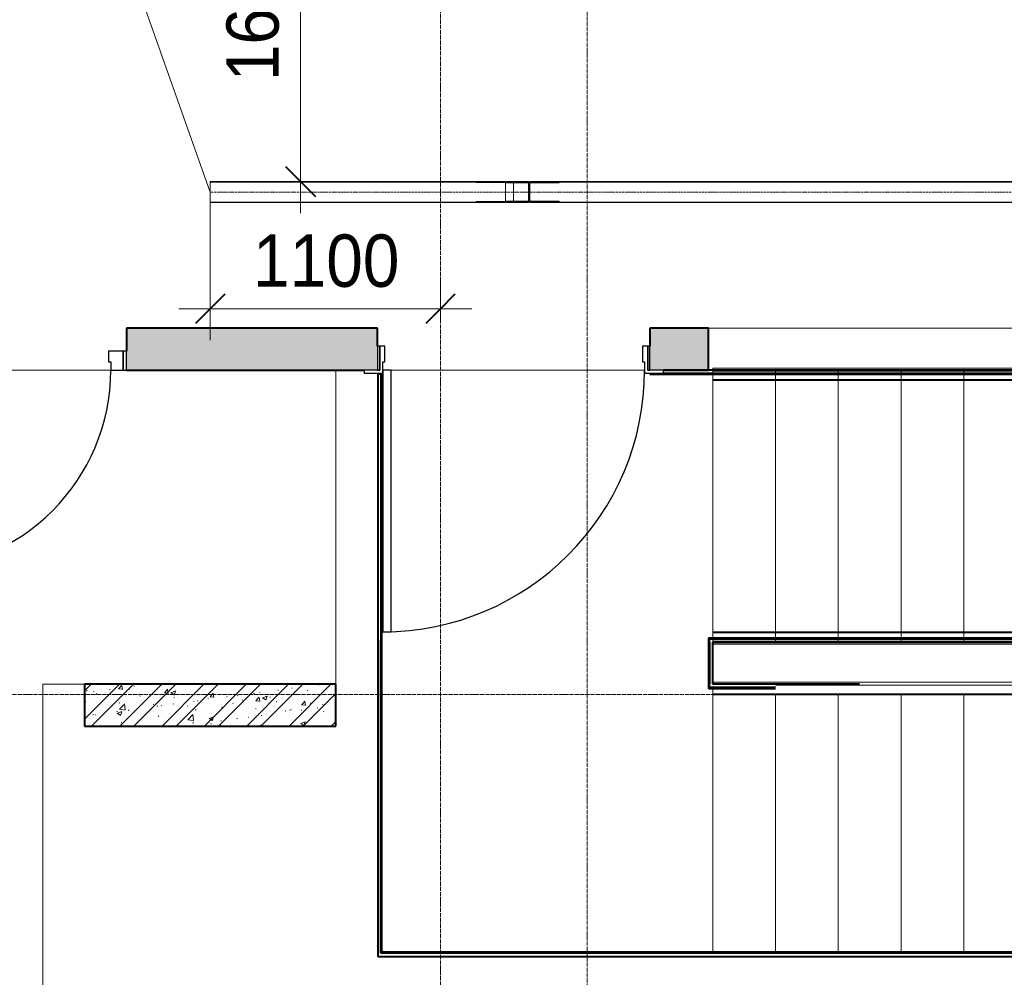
# Model space of a CAD drawing. Header units: millimetres. Extents: x 110168 to 197584, y 7718 to 235556.
# Tile 18 of 42: x 116740 to 121443, y 20850 to 25423. Entities that reach past the tile are written whole.
import ezdxf

# ---------------------------------------------------------------- set-up
doc = ezdxf.new("R2010")
doc.units = ezdxf.units.MM
for name, pattern in [('ADSK_Линия сетки', [25, 20, -2.5, 0, -2.5]), ('Линия сетки', [25, 20, -2.5, 0, -2.5]), ('Осевая', [14, 10, -2, 0, -2]), ('Сверху', [3.96875, 2.38125, -1.5875]), ('Штрих_3_1_5_', [4.5, 3, -1.5])]:
    doc.linetypes.add(name, pattern=pattern)
for name, color, linetype, lineweight in [('Двери', 7, 'Continuous', 18), ('Кабельные лотки', 7, 'Continuous', 18), ('Каркас_Импост', 7, 'Continuous', 30), ('Лестницы', 7, 'Continuous', 18), ('Марки кабельных лотков', 7, 'Continuous', 20), ('Монтажный зазор', 7, 'Continuous', 30), ('Ограждение', 7, 'Continuous', 18), ('Осевая линия', 7, 'Осевая', 18), ('Оси', 7, 'Continuous', 9), ('Панель', 7, 'Continuous', 30), ('Перекрытия', 7, 'Continuous', 18), ('Поручни', 7, 'Continuous', 18), ('Размеры', 7, 'Continuous', 9), ('Размеры-100', 7, 'Continuous', 9), ('Соединительные детали кабельных лотков', 7, 'Continuous', 18), ('Стены разрез', 7, 'Continuous', 40), ('Стены штриховка', 7, 'Continuous', 40)]:
    doc.layers.add(name, color=color, linetype=linetype, lineweight=lineweight)
doc.styles.add('Arial', font='arial.ttf', dxfattribs={"width": 0.9, "height": 250})
doc.dimstyles.new('Основной_2_5_мм', dxfattribs={"dimscale": 304.8, "dimtxt": 255.06485, "dimasz": 0.463911, "dimexe": 0.492126, "dimexo": 0.492126, "dimgap": 0.098425, "dimtad": 1, "dimdec": 0, "dimdsep": 46, "dimtxsty": 'Arial', "dimblk1": 'OBLIQUE', "dimblk2": 'OBLIQUE', "dimsah": 1, "dimcen": 0.09, "dimdle": 0.492126, "dimazin": 2, "dimtfac": 1, "dimtdec": 4, "dimtix": 1, "dimtmove": 0, "dimatfit": 3, "dimfxl": 1, "dimtvp": 1, "dimtolj": 1, "dimtzin": 0, "dimlwd": 20, "dimlwe": 20, "dimarcsym": 2})

# ---------------------------------------------------------------- blocks, each defined once
blk = doc.blocks.new('Ограждение - Ограждение-2690319-МКСС_К4_L26_87_900_')
at = {"layer": 'Поручни', "color": 253, "true_color": 0xaaaaaa}
for p, q in [((105699.6, 14447), (105699.6, 14452)), ((108699.6, 14452), (105699.6, 14452)), ((105699.6, 14421.6), (105699.6, 14447)), ((108699.6, 14447), (105699.6, 14447)), ((108999.6, 14452), (108699.6, 14452)), ((108999.6, 14447), (108699.6, 14447)), ((109699.6, 14452), (108999.6, 14452)), ((109699.6, 14447), (108999.6, 14447)), ((111179.2, 14452), (109699.6, 14452)), ((111181.5, 14447), (109699.6, 14447)), ((108699.6, 14392), (105699.6, 14392)), ((108999.6, 14392), (108699.6, 14392)), ((109699.6, 14392), (108999.6, 14392)), ((111202.7, 14392), (109699.6, 14392))]:
    blk.add_line(p, q, dxfattribs=at)
blk = doc.blocks.new('Ограждение - Ограждение-2690323-МКСС_К4_L26_87_900_')
at = {"layer": 'Поручни', "color": 253, "true_color": 0xaaaaaa}
for p, q in [((105699.6, 15701.5), (105699.6, 15711.2)), ((108699.6, 15711.2), (105699.6, 15711.2)), ((108999.6, 15711.2), (108699.6, 15711.2)), ((109699.6, 15711.2), (108999.6, 15711.2)), ((110596.5, 15711.2), (109699.6, 15711.2)), ((105699.6, 15656.2), (105699.6, 15681.5)), ((105699.6, 15651.2), (105699.6, 15656.2)), ((108699.6, 15656.2), (105699.6, 15656.2)), ((108699.6, 15651.2), (105699.6, 15651.2)), ((108999.6, 15656.2), (108699.6, 15656.2)), ((108999.6, 15651.2), (108699.6, 15651.2)), ((109699.6, 15656.2), (108999.6, 15656.2)), ((109699.6, 15651.2), (108999.6, 15651.2)), ((110617.7, 15656.2), (109699.6, 15656.2)), ((110620, 15651.2), (109699.6, 15651.2))]:
    blk.add_line(p, q, dxfattribs=at)
blk = doc.blocks.new('Ограждение - Ограждение-2690366-МКСС_К4_L26_87_900_')
at = {"layer": 'Ограждение', "color": 253, "linetype": 'Сверху', "true_color": 0xaaaaaa}
for p, q in [((107196.5, 14211.1), (108699.6, 14211.1)), ((108699.6, 14211.1), (109399.6, 14211.1)), ((109399.6, 14211.1), (109699.6, 14211.1)), ((109699.6, 14211.1), (112699.6, 14211.1)), ((112699.6, 14211.1), (112699.6, 14181.1)), ((107199, 14196.1), (108699.6, 14196.1)), ((107206, 14181.1), (108699.6, 14181.1)), ((107217.7, 14156.1), (108699.6, 14156.1)), ((107679.6, 14201.1), (108699.6, 14201.1)), ((108699.6, 14201.1), (109399.6, 14201.1)), ((108699.6, 14196.1), (109399.6, 14196.1)), ((108699.6, 14181.1), (109399.6, 14181.1)), ((108699.6, 14156.1), (109399.6, 14156.1)), ((109399.6, 14201.1), (109699.6, 14201.1)), ((109399.6, 14196.1), (109699.6, 14196.1)), ((109399.6, 14181.1), (109699.6, 14181.1)), ((109399.6, 14156.1), (109699.6, 14156.1)), ((109699.6, 14201.1), (112699.6, 14201.1)), ((109699.6, 14196.1), (112699.6, 14196.1)), ((109699.6, 14181.1), (112699.6, 14181.1)), ((109699.6, 14156.1), (112699.6, 14156.1)), ((112699.6, 14201.1), (112699.6, 14151.1)), ((112699.6, 14196.1), (112699.6, 14156.1)), ((107220, 14151.1), (108699.6, 14151.1)), ((108699.6, 14151.1), (109399.6, 14151.1)), ((109399.6, 14151.1), (109699.6, 14151.1)), ((109699.6, 14151.1), (112699.6, 14151.1))]:
    blk.add_line(p, q, dxfattribs=at)
at = {"layer": 'Поручни', "color": 253, "true_color": 0xaaaaaa}
for p, q in [((105699.6, 14211.1), (107196.5, 14211.1)), ((107196.5, 14201.5), (107196.5, 14211.1)), ((107196.5, 14201.5), (107196.5, 14211.1)), ((105699.6, 14156.1), (105699.6, 14181.5)), ((105699.6, 14151.1), (105699.6, 14156.1)), ((105699.6, 14156.1), (107217.7, 14156.1)), ((105999.6, 14196.1), (107199, 14196.1)), ((107199, 14196.1), (107196.5, 14201.5)), ((107199, 14196.1), (107196.5, 14201.5)), ((107217.7, 14156.1), (107199, 14196.1)), ((107217.7, 14156.1), (107199, 14196.1)), ((107217.7, 14156.1), (107199, 14196.1)), ((107220, 14151.1), (107217.7, 14156.1)), ((105699.6, 14151.1), (107220, 14151.1))]:
    blk.add_line(p, q, dxfattribs=at)
blk = doc.blocks.new('Ограждение - Ограждение-2690381-МКСС_К4_L26_87_900_')
at = {"layer": 'Ограждение', "color": 253, "linetype": 'Сверху', "true_color": 0xaaaaaa}
for p, q in [((105699.6, 14402), (105699.6, 14452)), ((108699.6, 14452), (105699.6, 14452)), ((105699.6, 14407), (105699.6, 14447)), ((108699.6, 14447), (105699.6, 14447)), ((108999.6, 14452), (108699.6, 14452)), ((108999.6, 14447), (108699.6, 14447)), ((109699.6, 14452), (108999.6, 14452)), ((109699.6, 14447), (108999.6, 14447)), ((111179.2, 14452), (109699.6, 14452)), ((111181.5, 14447), (109699.6, 14447)), ((105699.6, 14392), (105699.6, 14422)), ((108699.6, 14422), (105699.6, 14422)), ((108699.6, 14407), (105699.6, 14407)), ((108699.6, 14402), (105699.6, 14402)), ((108699.6, 14392), (105699.6, 14392)), ((108999.6, 14422), (108699.6, 14422)), ((108999.6, 14407), (108699.6, 14407)), ((108999.6, 14402), (108699.6, 14402)), ((108999.6, 14392), (108699.6, 14392)), ((109699.6, 14422), (108999.6, 14422)), ((109699.6, 14407), (108999.6, 14407)), ((109699.6, 14402), (108999.6, 14402)), ((109699.6, 14392), (108999.6, 14392)), ((111193.2, 14422), (109699.6, 14422)), ((111200.2, 14407), (109699.6, 14407)), ((110719.6, 14402), (109699.6, 14402)), ((111202.7, 14392), (109699.6, 14392))]:
    blk.add_line(p, q, dxfattribs=at)
at = {"layer": 'Поручни', "color": 253, "true_color": 0xaaaaaa}
for p, q in [((111179.2, 14452), (111181.5, 14447)), ((112699.6, 14452), (111179.2, 14452)), ((111181.5, 14447), (111200.2, 14407)), ((111181.5, 14447), (111200.2, 14407)), ((111181.5, 14447), (111200.2, 14407)), ((112699.6, 14447), (111181.5, 14447)), ((112699.6, 14452), (112699.6, 14447)), ((112699.6, 14447), (112699.6, 14421.6)), ((111200.2, 14407), (111202.7, 14401.6)), ((111200.2, 14407), (111202.7, 14401.6)), ((112399.6, 14407), (111200.2, 14407)), ((111202.7, 14401.6), (111202.7, 14392)), ((111202.7, 14401.6), (111202.7, 14392)), ((112699.6, 14392), (111202.7, 14392))]:
    blk.add_line(p, q, dxfattribs=at)
blk = doc.blocks.new('Ограждение - Ограждение-2690385-МКСС_К4_L26_87_900_')
at = {"layer": 'Ограждение', "color": 253, "linetype": 'Сверху', "true_color": 0xaaaaaa}
for p, q in [((105699.6, 15681.2), (105699.6, 15711.2)), ((108699.6, 15711.2), (105699.6, 15711.2)), ((108999.6, 15711.2), (108699.6, 15711.2)), ((109699.6, 15711.2), (108999.6, 15711.2)), ((110596.5, 15711.2), (109699.6, 15711.2)), ((105699.6, 15651.2), (105699.6, 15701.2)), ((108699.6, 15701.2), (105699.6, 15701.2)), ((105699.6, 15656.2), (105699.6, 15696.2)), ((108699.6, 15696.2), (105699.6, 15696.2)), ((108699.6, 15681.2), (105699.6, 15681.2)), ((108999.6, 15701.2), (108699.6, 15701.2)), ((108999.6, 15696.2), (108699.6, 15696.2)), ((108999.6, 15681.2), (108699.6, 15681.2)), ((109699.6, 15701.2), (108999.6, 15701.2)), ((109699.6, 15696.2), (108999.6, 15696.2)), ((109699.6, 15681.2), (108999.6, 15681.2)), ((110596.7, 15701.2), (109699.6, 15701.2)), ((110599, 15696.2), (109699.6, 15696.2)), ((110606, 15681.2), (109699.6, 15681.2)), ((108699.6, 15656.2), (105699.6, 15656.2)), ((108699.6, 15651.2), (105699.6, 15651.2)), ((108999.6, 15656.2), (108699.6, 15656.2)), ((108999.6, 15651.2), (108699.6, 15651.2)), ((109699.6, 15656.2), (108999.6, 15656.2)), ((109699.6, 15651.2), (108999.6, 15651.2)), ((110617.7, 15656.2), (109699.6, 15656.2)), ((110620, 15651.2), (109699.6, 15651.2))]:
    blk.add_line(p, q, dxfattribs=at)
at = {"layer": 'Поручни', "color": 253, "true_color": 0xaaaaaa}
for p, q in [((110596.5, 15711.2), (110596.5, 15701.6)), ((110596.5, 15711.2), (110596.5, 15701.6)), ((112699.6, 15711.2), (110596.5, 15711.2)), ((112699.6, 15711.2), (112699.6, 15701.5)), ((110596.5, 15701.6), (110599, 15696.2)), ((110596.5, 15701.6), (110599, 15696.2)), ((110596.7, 15701.2), (110599, 15696.2)), ((110599.7, 15701.2), (110596.7, 15701.2)), ((110599, 15696.2), (110617.7, 15656.2)), ((110599, 15696.2), (110617.7, 15656.2)), ((110599, 15696.2), (110617.7, 15656.2)), ((112399.6, 15696.2), (110599, 15696.2)), ((112699.6, 15681.5), (112699.6, 15656.2)), ((110617.7, 15656.2), (110620, 15651.2)), ((112699.6, 15656.2), (110617.7, 15656.2)), ((112699.6, 15651.2), (110620, 15651.2)), ((112699.6, 15656.2), (112699.6, 15651.2))]:
    blk.add_line(p, q, dxfattribs=at)
blk = doc.blocks.new('101_Дверь_Однопольная - _НЧ_Мет_900х2100_Квартира_Л-3834804-МКСС_К4_L26_87_900_')
at = {"layer": 'Каркас_Импост', "color": 253, "true_color": 0xaaaaaa}
for p, q in [((-475, 100), (-535, 100)), ((-535, 100), (-535, 10)), ((-475, 60), (-475, 100)), ((535, 100), (475, 100)), ((475, 100), (475, 60)), ((535, 10), (535, 100)), ((-465, 60), (-475, 60)), ((-465, 10), (-465, 60)), ((475, 60), (465, 60)), ((465, 60), (465, 10)), ((-535, 10), (-465, 10)), ((465, 10), (535, 10))]:
    blk.add_line(p, q, dxfattribs=at)
at = {"layer": 'Монтажный зазор', "color": 253, "true_color": 0xaaaaaa}
for p, q in [((-535, 100), (-550, 100)), ((-550, 100), (-550, 10)), ((-535, 10), (-535, 100)), ((550, 100), (535, 100)), ((535, 100), (535, 10)), ((550, 10), (550, 100)), ((-550, 10), (-535, 10)), ((535, 10), (550, 10))]:
    blk.add_line(p, q, dxfattribs=at)
at = {"layer": 'Панель', "color": 253, "true_color": 0xaaaaaa}
for p, q in [((475, 1050), (435, 1050)), ((435, 1050), (435, 100)), ((475, 100), (475, 1050)), ((435, 100), (475, 100))]:
    blk.add_line(p, q, dxfattribs=at)
blk.add_arc((475, 100), 950, 90, 180, dxfattribs=at)
blk = doc.blocks.new('101_Дверь_Однопольная - _НЧ_Мет_1200х2100_ЛК_По дизайн-проекту_угловая коробка_EI60_Л-3834798-МКСС_К4_L26_87_900_')
at = {"layer": 'Каркас_Импост', "color": 253, "true_color": 0xaaaaaa}
for p, q in [((-625, 115), (-715, 115)), ((-715, 115), (-715, 100)), ((-715, 100), (-640, 100)), ((-640, 100), (-640, -15)), ((-625, 60), (-625, 115)), ((715, 115), (625, 115)), ((625, 115), (625, 60)), ((640, -15), (640, 100)), ((640, 100), (715, 100)), ((715, 100), (715, 115)), ((-615, 60), (-625, 60)), ((-615, -15), (-615, 60)), ((625, 60), (615, 60)), ((615, 60), (615, -15)), ((-640, -15), (-615, -15)), ((615, -15), (640, -15))]:
    blk.add_line(p, q, dxfattribs=at)
at = {"layer": 'Монтажный зазор', "color": 253, "true_color": 0xaaaaaa}
for p, q in [((-640, 100), (-650, 100)), ((-650, 100), (-650, -15)), ((-640, -15), (-640, 100)), ((650, 100), (640, 100)), ((640, 100), (640, -15)), ((650, -15), (650, 100)), ((-650, -15), (-640, -15)), ((640, -15), (650, -15))]:
    blk.add_line(p, q, dxfattribs=at)
at = {"layer": 'Панель', "color": 253, "true_color": 0xaaaaaa}
for p, q in [((625, 1350), (585, 1350)), ((585, 1350), (585, 100)), ((625, 100), (625, 1350)), ((585, 100), (625, 100))]:
    blk.add_line(p, q, dxfattribs=at)
blk.add_arc((625, 100), 1250, 90, 180, dxfattribs=at)
blk = doc.blocks.new('135_SLK_K4_AR_rvt-1-МКСС_К4_L26_87_900_')
at = {"layer": 'Стены разрез', "lineweight": 18, "true_color": 0xcbcbcb}
h = blk.add_hatch(color=9, dxfattribs=at)
h.paths.add_polyline_path([(115762.3, 23750), (116149.8, 23750), (116149.8, 23950), (115549.8, 23950), (115549.8, 23750)])
h.paths.add_polyline_path([(117249.8, 23750), (118449.8, 23750), (118449.8, 23950), (117249.8, 23950), (117249.8, 23840)])
h.paths.add_polyline_path([(119814.8, 23750), (120030, 23750), (120030, 23950), (119749.8, 23950), (119749.8, 23750)])
at = {"layer": 'Стены разрез', "lineweight": 9, "true_color": 0xaaaaaa}
h = blk.add_hatch(dxfattribs=at)
h.set_pattern_fill('FP_2', color=253, style=0, pattern_type=2)
h.set_pattern_definition([(50, (0, 0), (218.62117, -19.1268), [22.86, -251.46]), (355, (0, 0), (-42.29187, 229.2684), [18.288, -201.168]), (100.451, (18.22, -1.6), (176.33107, 210.13963), [19.428, -213.708]), (46.184, (0, 60.96), (325.29495, -50.45164), [34.29, -377.19]), (96.636, (27.1, 56.76), (284.883, 296.91266), [29.142, -320.562]), (351.184, (0, 60.96), (284.8858, 296.9107), [27.432, -301.752]), (21, (30.48, 45.72), (181.93753, -122.71832), [22.86, -251.46]), (326, (30.48, 45.72), (74.16223, 221.0262), [18.288, -201.168]), (71.451, (45.64, 35.5), (256.10035, 98.30526), [19.428, -213.708]), (37.5, (0, 0), (3.70639, 101.465895), [3.353, -195.377, 3.353, -200.863, -201.93]), (37.5, (0, 0), (3.70639, 101.465895), [-402.946, 3.353, -198.577]), (7.5, (0, 0), (80.18358, 120.21653), [3.353, -113.081, 3.353, -190.805, -76.962]), (7.5, (0, 0), (80.18358, 120.21653), [-310.591, 3.353, -73.609]), (327.5, (-67.97, 0), (162.708646, -6.87497), [3.353, -72.847, 3.353, -234.391, -315.468]), (327.5, (-67.97, 0), (162.708646, -6.87497), [-313.944, 3.353, -312.115]), (317.5, (-98.45, 0), (177.75468, 30.51183), [3.353, -95.707, 3.353, -154.534, -224.028]), (317.5, (-98.45, 0), (177.75468, 30.51183), [-256.946, 3.353, -220.675])])
h.paths.add_polyline_path([(118250, 22050), (118250, 22250), (117049.8, 22250), (117049.8, 22050)])
h = blk.add_hatch(dxfattribs=at)
h.set_pattern_fill('FP_3', color=253, style=0, pattern_type=2)
h.set_pattern_definition([(45, (0, 0), (-101.02788, 101.02788), []), (45, (67.35, 0), (-101.02788, 101.02788), [])])
h.paths.add_polyline_path([(118250, 22050), (118250, 22250), (117049.8, 22250), (117049.8, 22050)])
at = {"layer": 'Лестницы', "color": 253, "linetype": 'Сверху', "true_color": 0xaaaaaa}
for p, q in [((120050, 22450), (120050, 23750)), ((123050, 23750), (120050, 23750)), ((120350, 22450), (120350, 23750)), ((120350, 22450), (120350, 23750)), ((120650, 22450), (120650, 23750)), ((120650, 22450), (120650, 23750)), ((120950, 22450), (120950, 23750)), ((120950, 22450), (120950, 23750)), ((121250, 22450), (121250, 23750)), ((121250, 22450), (121250, 23750)), ((123050, 22450), (120050, 22450))]:
    blk.add_line(p, q, dxfattribs=at)
at = {"layer": 'Лестницы', "color": 253, "true_color": 0xaaaaaa}
for p, q in [((120050, 22500.4), (120050, 23699.6)), ((120350, 22500.4), (120350, 23699.6)), ((120650, 22500.4), (120650, 23699.6)), ((120950, 22500.4), (120950, 23699.6)), ((121250, 22500.4), (121250, 23699.6)), ((120050, 22199.6), (120050, 20970)), ((120350, 22199.6), (120350, 20970)), ((120650, 22199.6), (120650, 20970)), ((120950, 22199.6), (120950, 20970)), ((121250, 22199.6), (121250, 20970))]:
    blk.add_line(p, q, dxfattribs=at)
at = {"layer": 'Лестницы', "color": 253, "linetype": 'Штрих_3_1_5_', "true_color": 0xaaaaaa}
for p, q in [((120350, 22500.4), (120350, 23699.6)), ((120650, 22500.4), (120650, 23699.6)), ((120950, 22500.4), (120950, 23699.6)), ((121250, 22500.4), (121250, 23699.6)), ((120050, 22199.6), (120050, 20970)), ((120350, 22199.6), (120350, 20970)), ((120650, 22199.6), (120650, 20970)), ((120950, 22199.6), (120950, 20970)), ((121250, 22199.6), (121250, 20970))]:
    blk.add_line(p, q, dxfattribs=at)
at = {"layer": 'Перекрытия', "color": 253, "true_color": 0xaaaaaa}
for p, q in [((120030, 23950), (128650, 23950)), ((117174.8, 23750), (116264.8, 23750)), ((116264.8, 23750), (117174.8, 23750)), ((118249.8, 22250), (118249.8, 23750)), ((118450, 23735), (118450, 23730)), ((119724.8, 23750), (118514.8, 23750)), ((118514.8, 23750), (119724.8, 23750)), ((120050, 22500.4), (120050, 23699.6)), ((116849.8, 20750), (116849.8, 22250)), ((116849.8, 22250), (117049.8, 22250))]:
    blk.add_line(p, q, dxfattribs=at)
at = {"layer": 'Стены разрез', "color": 253, "true_color": 0xaaaaaa}
for p, q in [((118449.8, 23950), (117249.8, 23950)), ((117249.8, 23950), (117249.8, 23840)), ((118449.8, 23865), (118449.8, 23950)), ((120030, 23950), (119749.8, 23950)), ((119749.8, 23950), (119749.8, 23865)), ((120030, 23750), (120030, 23950)), ((117249.8, 23750), (118384.8, 23750)), ((118470, 23730), (118450, 23730)), ((118450, 23730), (118450, 22460)), ((118470, 22460), (118470, 23730)), ((119749.8, 23735), (119749.8, 23730)), ((119749.8, 23730), (124187.5, 23730)), ((119814.8, 23750), (120030, 23750)), ((124187.5, 23750), (119814.8, 23750)), ((118450, 22460), (118450, 20950)), ((118470, 20970), (118470, 22460)), ((124187.5, 22470), (120030, 22470)), ((120030, 22470), (120030, 22465)), ((120030, 22465), (120030, 22450)), ((120030, 22450), (120030, 22250)), ((120050, 22450), (124187.5, 22450)), ((120050, 22250), (120050, 22450)), ((118250, 22250), (117049.8, 22250)), ((117049.8, 22250), (117049.8, 22050)), ((118250, 22050), (118250, 22250)), ((120030, 22250), (120030, 22235)), ((120750.6, 22250), (120050, 22250)), ((120030, 22235), (120030, 22230)), ((120030, 22230), (120350.6, 22230)), ((117049.8, 22050), (118250, 22050)), ((118450, 20950), (118465, 20950)), ((118465, 20950), (118470, 20950)), ((122450, 20970), (118470, 20970)), ((118470, 20950), (122450, 20950))]:
    blk.add_line(p, q, dxfattribs=at)
at = {"layer": 'Стены штриховка', "color": 253, "true_color": 0xaaaaaa}
for p, q in [((118465, 23730), (118465, 22460)), ((119814.8, 23735), (124187.5, 23735)), ((118465, 20965), (118465, 22460)), ((124187.5, 22465), (120035, 22465)), ((120035, 22450), (120035, 22465)), ((120035, 22450), (120035, 22250)), ((120035, 22235), (120035, 22250)), ((120035, 22235), (120350.6, 22235)), ((118470, 20965), (118465, 20965)), ((122450, 20965), (118470, 20965))]:
    blk.add_line(p, q, dxfattribs=at)
at = {"layer": 'Двери', "color": 253, "lineweight": 18, "true_color": 0xaaaaaa, "rotation": 180}
for name, p in [('101_Дверь_Однопольная - _НЧ_Мет_1200х2100_ЛК_По дизайн-проекту_угловая коробка_EI60_Л-3834798-МКСС_К4_L26_87_900_', (119099.8, 23850)), ('101_Дверь_Однопольная - _НЧ_Мет_900х2100_Квартира_Л-3834804-МКСС_К4_L26_87_900_', (116699.8, 23850))]:
    blk.add_blockref(name, p, dxfattribs=at)
at = {"layer": 'Ограждение', "color": 253, "lineweight": 18, "true_color": 0xaaaaaa}
for name in ['Ограждение - Ограждение-2690323-МКСС_К4_L26_87_900_', 'Ограждение - Ограждение-2690385-МКСС_К4_L26_87_900_', 'Ограждение - Ограждение-2690319-МКСС_К4_L26_87_900_', 'Ограждение - Ограждение-2690381-МКСС_К4_L26_87_900_', 'Ограждение - Ограждение-2690366-МКСС_К4_L26_87_900_']:
    blk.add_blockref(name, (14350.4, 8048.5), dxfattribs=at)
blk = doc.blocks.new('OSTEC_CLV - ЛН_ ЛП - ПШСМ - Угол вертикальный - ZS - Цинкование по методу Сендзимира-1551044-МКСС_К4_L26_87_900_')
at = {"layer": 'Осевая линия'}
for q in [(128909.6, 25205), (128931.1, 25205)]:
    blk.add_line((128930.1, 25205), q, dxfattribs=at)
blk = doc.blocks.new('OSTEC_U - ЛН_ ЛП - ПШСМ - OSTEC_U - ЛН_ ЛП - ПШСМ-V55-МКСС_К4_L26_87_900_')
at = {"layer": 'Соединительные детали кабельных лотков', "color": 96, "true_color": 0x008000}
for p, q in [((119058.6, 24554.5), (119043, 24554.5)), ((119043, 24554.5), (119142.1, 24554.5)), ((119043, 24554.5), (119043, 24552.5)), ((119064.3, 24554.5), (119060.2, 24554.5)), ((119064.7, 24552.5), (119060.2, 24552.5)), ((119060.2, 24552.5), (119064.7, 24552.5)), ((119066.3, 24554.5), (119066.3, 24552.5)), ((119142.1, 24554.5), (119142.1, 24552.5)), ((119146.2, 24552.5), (119142.1, 24552.5)), ((119146.2, 24554.5), (119146.2, 24552.5)), ((119154.3, 24552.5), (119146.2, 24552.5)), ((119154.3, 24552.5), (119175.7, 24552.5)), ((119163.9, 24554.5), (119163.9, 24552.5)), ((119165.4, 24552.5), (119163.9, 24552.5)), ((119163.9, 24552.5), (119172, 24552.5)), ((119165.4, 24554.5), (119165.4, 24552.5)), ((119175.7, 24552.5), (119175.7, 24554.5))]:
    blk.add_line(p, q, dxfattribs=at)
blk = doc.blocks.new('OSTEC_U - ЛН_ ЛП - ПШСМ - OSTEC_U - ЛН_ ЛП - ПШСМ-V56-МКСС_К4_L26_87_900_')
at = {"layer": 'Соединительные детали кабельных лотков', "color": 96, "true_color": 0x008000}
for p, q in [((119043, 24647.5), (119043, 24645.5)), ((119142.1, 24645.5), (119043, 24645.5)), ((119043, 24645.5), (119058.6, 24645.5)), ((119064.7, 24647.5), (119060.2, 24647.5)), ((119060.2, 24647.5), (119064.7, 24647.5)), ((119060.2, 24645.5), (119064.3, 24645.5)), ((119066.3, 24647.5), (119066.3, 24645.5)), ((119142.1, 24647.5), (119146.2, 24647.5)), ((119142.1, 24647.5), (119142.1, 24645.5)), ((119146.2, 24647.5), (119154.3, 24647.5)), ((119146.2, 24647.5), (119146.2, 24645.5)), ((119175.7, 24647.5), (119154.3, 24647.5)), ((119172, 24647.5), (119163.9, 24647.5)), ((119163.9, 24647.5), (119165.4, 24647.5)), ((119163.9, 24647.5), (119163.9, 24645.5)), ((119165.4, 24647.5), (119165.4, 24645.5)), ((119175.7, 24645.5), (119175.7, 24647.5))]:
    blk.add_line(p, q, dxfattribs=at)
blk = doc.blocks.new('OSTEC_U - ЛН_ ЛП - ПШСМ - OSTEC_U - ЛН_ ЛП - ПШСМ-V57-МКСС_К4_L26_87_900_')
at = {"layer": 'Соединительные детали кабельных лотков', "color": 96, "true_color": 0x008000}
for p, q in [((119150.7, 24645.5), (119150.7, 24643.5)), ((119183.8, 24645.5), (119316.7, 24645.5)), ((119316.7, 24643.5), (119316.7, 24645.5)), ((119316.7, 24643.5), (119183.8, 24643.5))]:
    blk.add_line(p, q, dxfattribs=at)
blk = doc.blocks.new('OSTEC_U - ЛН_ ЛП - ПШСМ - OSTEC_U - ЛН_ ЛП - ПШСМ-V58-МКСС_К4_L26_87_900_')
at = {"layer": 'Соединительные детали кабельных лотков', "color": 96, "true_color": 0x008000}
for p, q in [((119150.7, 24556.5), (119150.7, 24554.5)), ((119183.8, 24556.5), (119316.7, 24556.5)), ((119316.7, 24554.5), (119183.8, 24554.5)), ((119316.7, 24554.5), (119316.7, 24556.5))]:
    blk.add_line(p, q, dxfattribs=at)
blk = doc.blocks.new('OSTEC_CLV - ЛН_ ЛП - ПШСМ - Угол вертикальный - ZS - Цинкование по методу Сендзимира-V48-МКСС_К4_L26_87_900_')
at = {"layer": 'Осевая линия'}
for p, q in [((128796.1, 25205), (128795.8, 25205)), ((128796.1, 25205), (128816.6, 25205)), ((128816.6, 25205), (128817.3, 25205))]:
    blk.add_line(p, q, dxfattribs=at)
blk = doc.blocks.new('OSTEC_U - ЛН_ ЛП - ПШСМ - OSTEC_U - ЛН_ ЛП - ПШСМ-V59-МКСС_К4_L26_87_900_')
at = {"layer": 'Соединительные детали кабельных лотков', "color": 96, "true_color": 0x008000}
for p, q in [((118919.7, 24645.5), (118919.7, 24647.5)), ((118919.7, 24645.5), (118919.7, 24647.5)), ((119059.8, 24645.5), (118919.7, 24645.5)), ((118919.7, 24645.5), (119059.8, 24645.5)), ((119059.8, 24645.5), (119059.8, 24647.5)), ((119059.8, 24645.5), (119059.8, 24647.5)), ((119061.7, 24645.5), (119059.8, 24645.5)), ((119059.8, 24645.5), (119061.7, 24645.5)), ((119061.7, 24647.5), (119060.2, 24647.5)), ((119060.2, 24647.5), (119061.7, 24647.5)), ((119064.7, 24647.5), (119061.7, 24647.5)), ((119061.7, 24647.5), (119064.7, 24647.5)), ((119061.7, 24645.5), (119061.7, 24647.5)), ((119061.7, 24645.5), (119061.7, 24647.5)), ((119068, 24645.5), (119061.7, 24645.5)), ((119061.7, 24645.5), (119064.3, 24645.5)), ((119085.7, 24645.5), (119085.7, 24647.5))]:
    blk.add_line(p, q, dxfattribs=at)
blk = doc.blocks.new('OSTEC_U - ЛН_ ЛП - ПШСМ - OSTEC_U - ЛН_ ЛП - ПШСМ-V60-МКСС_К4_L26_87_900_')
at = {"layer": 'Соединительные детали кабельных лотков', "color": 96, "true_color": 0x008000}
for p, q in [((119059.8, 24554.5), (118919.7, 24554.5)), ((118919.7, 24554.5), (119059.8, 24554.5)), ((118919.7, 24552.5), (118919.7, 24554.5)), ((118919.7, 24552.5), (118919.7, 24554.5)), ((119061.7, 24554.5), (119059.8, 24554.5)), ((119059.8, 24554.5), (119061.7, 24554.5)), ((119059.8, 24552.5), (119059.8, 24554.5)), ((119059.8, 24552.5), (119059.8, 24554.5)), ((119061.7, 24552.5), (119060.2, 24552.5)), ((119060.2, 24552.5), (119061.7, 24552.5)), ((119064.3, 24554.5), (119061.7, 24554.5)), ((119061.7, 24554.5), (119068, 24554.5)), ((119061.7, 24552.5), (119061.7, 24554.5)), ((119061.7, 24552.5), (119061.7, 24554.5)), ((119064.7, 24552.5), (119061.7, 24552.5)), ((119061.7, 24552.5), (119064.7, 24552.5)), ((119085.7, 24552.5), (119085.7, 24554.5))]:
    blk.add_line(p, q, dxfattribs=at)
blk = doc.blocks.new('OSTEC_U - ЛН_ ЛП - ПШСМ - OSTEC_U - ЛН_ ЛП - ПШСМ-V61-МКСС_К4_L26_87_900_')
at = {"layer": 'Соединительные детали кабельных лотков', "color": 96, "true_color": 0x008000}
for p, q in [((119060.7, 24556.5), (119060.7, 24554.5)), ((119064.3, 24556.5), (119060.7, 24556.5)), ((119060.7, 24554.5), (119064.3, 24554.5)), ((119064.3, 24556.5), (119071, 24556.5)), ((119071, 24554.5), (119064.3, 24554.5)), ((119071, 24556.5), (119170.1, 24556.5)), ((119071, 24556.5), (119071, 24554.5)), ((119170.1, 24554.5), (119071, 24554.5)), ((119170.1, 24556.5), (119183.8, 24556.5)), ((119170.1, 24556.5), (119170.1, 24554.5)), ((119183.8, 24554.5), (119170.1, 24554.5))]:
    blk.add_line(p, q, dxfattribs=at)
blk = doc.blocks.new('OSTEC_U - ЛН_ ЛП - ПШСМ - OSTEC_U - ЛН_ ЛП - ПШСМ-V62-МКСС_К4_L26_87_900_')
at = {"layer": 'Соединительные детали кабельных лотков', "color": 96, "true_color": 0x008000}
for p, q in [((119060.7, 24645.5), (119060.7, 24643.5)), ((119064.3, 24645.5), (119060.7, 24645.5)), ((119064.3, 24645.5), (119071, 24645.5)), ((119071, 24645.5), (119170.1, 24645.5)), ((119071, 24645.5), (119071, 24643.5)), ((119170.1, 24645.5), (119183.8, 24645.5)), ((119170.1, 24645.5), (119170.1, 24643.5)), ((119060.7, 24643.5), (119064.3, 24643.5)), ((119071, 24643.5), (119064.3, 24643.5)), ((119170.1, 24643.5), (119071, 24643.5)), ((119183.8, 24643.5), (119170.1, 24643.5))]:
    blk.add_line(p, q, dxfattribs=at)
blk = doc.blocks.new('DIMBLOCK18-МКСС_К4_L26_87_900_')
at = {"layer": 'Размеры-100', "lineweight": 20, "transparency": 16777216}
for p, q in [((118081.8, 24500), (118081.8, 26450)), ((118081.8, 26300), (117931.8, 26300)), ((118081.8, 26300), (118131.8, 26300)), ((118081.8, 24650), (117931.8, 24650)), ((118081.8, 24650), (118131.8, 24650))]:
    blk.add_line(p, q, dxfattribs=at)
at = {"layer": 'Размеры-100', "lineweight": 40, "transparency": 16777216}
for p, q in [((118081.8, 26300), (118011.1, 26370.7)), ((118081.8, 26300), (118152.5, 26229.3)), ((118081.8, 24650), (118011.1, 24720.7)), ((118081.8, 24650), (118152.5, 24579.3))]:
    blk.add_line(p, q, dxfattribs=at)
at = {"layer": 'Размеры-100', "color": 0, "lineweight": 20, "transparency": 16777216, "insert": (117727.2, 25129.7), "char_height": 250, "width": 828.765, "attachment_point": 1, "rotation": 90, "line_spacing_factor": 0.941778, "style": 'Arial'}
blk.add_mtext('1650', dxfattribs=at)
blk = doc.blocks.new('_Oblique')
at = {"color": 0, "linetype": 'ByBlock', "lineweight": -2}
blk.add_line((-0.5, -0.5), (0.5, 0.5), dxfattribs=at)
blk = doc.blocks.new('DIMBLOCK22-МКСС_К4_L26_87_900_')
at = {"layer": 'Размеры-100', "lineweight": 20, "transparency": 16777216}
for p, q in [((117650, 24043.1), (117650, 24564.7)), ((118750, 24043.1), (118750, 24193.1)), ((117500, 24043.1), (118900, 24043.1)), ((117650, 24043.1), (117650, 23893.1)), ((118750, 24043.1), (118750, 23993))]:
    blk.add_line(p, q, dxfattribs=at)
at = {"layer": 'Размеры-100', "lineweight": 40, "transparency": 16777216}
for p, q in [((117650, 24043.1), (117720.7, 24113.8)), ((118750, 24043.1), (118820.7, 24113.8)), ((117650, 24043.1), (117579.3, 23972.4)), ((118750, 24043.1), (118679.3, 23972.4))]:
    blk.add_line(p, q, dxfattribs=at)
at = {"layer": 'Размеры-100', "color": 0, "lineweight": 20, "transparency": 16777216, "insert": (117854.7, 24397.6), "char_height": 250, "width": 828.765, "attachment_point": 1, "line_spacing_factor": 0.941778, "style": 'Arial'}
blk.add_mtext('1100', dxfattribs=at)

msp = doc.modelspace()

# ---------------------------------------------------------------- linework, layer by layer
at = {"layer": 'Кабельные лотки', "color": 96, "true_color": 0x008000}
for p, q in [((117650, 24550), (117650, 24650)), ((119060.2, 24650), (117650, 24650)), ((119060.2, 24647.5), (117650, 24647.5)), ((119060.2, 24650), (119060.2, 24550)), ((119064.7, 24647.5), (119064.7, 24650)), ((119171.7, 24650), (119064.7, 24650)), ((119169.9, 24647.5), (119064.7, 24647.5)), ((119098.3, 24645.5), (119098.3, 24647.5)), ((119136.3, 24650), (119136.3, 24647.5)), ((119169.9, 24647.5), (119169.9, 24645.5)), ((119171.7, 24645.5), (119171.7, 24650)), ((119176.2, 24645.5), (119176.2, 24650)), ((125619.8, 24650), (119176.2, 24650)), ((125619.8, 24647.5), (119176.2, 24647.5)), ((119098.3, 24556.5), (119098.3, 24643.5)), ((119169.9, 24643.5), (119169.9, 24556.5)), ((119171.7, 24556.5), (119171.7, 24643.5)), ((119176.2, 24556.5), (119176.2, 24643.5)), ((119060.2, 24552.5), (117650, 24552.5)), ((119060.2, 24550), (117650, 24550)), ((119064.7, 24550), (119064.7, 24552.5)), ((119169.9, 24552.5), (119064.7, 24552.5)), ((119171.7, 24550), (119064.7, 24550)), ((119098.3, 24552.5), (119098.3, 24554.5)), ((119136.3, 24552.5), (119136.3, 24550)), ((119169.9, 24554.5), (119169.9, 24552.5)), ((119171.7, 24550), (119171.7, 24554.5)), ((119176.2, 24550), (119176.2, 24554.5)), ((125619.8, 24552.5), (119176.2, 24552.5)), ((125619.8, 24550), (119176.2, 24550))]:
    msp.add_line(p, q, dxfattribs=at)
at = {"layer": 'Марки кабельных лотков'}
msp.add_line((117650, 24600), (116800, 26995.2), dxfattribs=at)
at = {"layer": 'Осевая линия'}
for p, q in [((119060.2, 24600), (117650, 24600)), ((119154, 24600), (119082.4, 24600)), ((125619.8, 24600), (119176.2, 24600))]:
    msp.add_line(p, q, dxfattribs=at)
at = {"layer": 'Оси', "linetype": 'Линия сетки'}
for p, q in [((118750, 12025.7), (118750, 33100)), ((119450, 13295.7), (119450, 33100))]:
    msp.add_line(p, q, dxfattribs=at)
at = {"layer": 'Оси', "linetype": 'ADSK_Линия сетки'}
msp.add_line((136730, 22200), (110985.5, 22200), dxfattribs=at)

# ---------------------------------------------------------------- block references
at = {"lineweight": 5}
msp.add_blockref('135_SLK_K4_AR_rvt-1-МКСС_К4_L26_87_900_', (0, 0), dxfattribs=at)
at = {"layer": 'Соединительные детали кабельных лотков', "color": 96, "true_color": 0x008000}
for name in ['OSTEC_U - ЛН_ ЛП - ПШСМ - OSTEC_U - ЛН_ ЛП - ПШСМ-V59-МКСС_К4_L26_87_900_', 'OSTEC_U - ЛН_ ЛП - ПШСМ - OSTEC_U - ЛН_ ЛП - ПШСМ-V56-МКСС_К4_L26_87_900_', 'OSTEC_U - ЛН_ ЛП - ПШСМ - OSTEC_U - ЛН_ ЛП - ПШСМ-V62-МКСС_К4_L26_87_900_', 'OSTEC_U - ЛН_ ЛП - ПШСМ - OSTEC_U - ЛН_ ЛП - ПШСМ-V57-МКСС_К4_L26_87_900_', 'OSTEC_U - ЛН_ ЛП - ПШСМ - OSTEC_U - ЛН_ ЛП - ПШСМ-V60-МКСС_К4_L26_87_900_', 'OSTEC_U - ЛН_ ЛП - ПШСМ - OSTEC_U - ЛН_ ЛП - ПШСМ-V55-МКСС_К4_L26_87_900_', 'OSTEC_U - ЛН_ ЛП - ПШСМ - OSTEC_U - ЛН_ ЛП - ПШСМ-V61-МКСС_К4_L26_87_900_', 'OSTEC_U - ЛН_ ЛП - ПШСМ - OSTEC_U - ЛН_ ЛП - ПШСМ-V58-МКСС_К4_L26_87_900_']:
    msp.add_blockref(name, (0, 0), dxfattribs=at)
at = {"layer": 'Соединительные детали кабельных лотков', "extrusion": (0, 0, -1), "rotation": 180}
for name, p in [('OSTEC_CLV - ЛН_ ЛП - ПШСМ - Угол вертикальный - ZS - Цинкование по методу Сендзимира-V48-МКСС_К4_L26_87_900_', (9734.9, 49805)), ('OSTEC_CLV - ЛН_ ЛП - ПШСМ - Угол вертикальный - ZS - Цинкование по методу Сендзимира-1551044-МКСС_К4_L26_87_900_', (9754.9, 49805))]:
    msp.add_blockref(name, p, dxfattribs=at)

# ---------------------------------------------------------------- dimensions: what is measured, and where the dimension line sits
at = {"layer": 'Размеры', "lineweight": 20}
dim = msp.add_linear_dim(base=(118081.8, 26300), p1=(117981.8, 24650), p2=(117981.8, 26300), angle=90, dimstyle='Основной_2_5_мм', override={"dimpost": '<>', "dimfxl": 1650}, dxfattribs=at)
dim.commit()
dim.dimension.update_dxf_attribs({"geometry": 'DIMBLOCK18-МКСС_К4_L26_87_900_', "text_midpoint": (117924.1, 25475)})
dim = msp.add_linear_dim(base=(118750, 24043.1), p1=(117650, 24714.7), p2=(118750, 24143), dimstyle='Основной_2_5_мм', override={"dimpost": '<>', "dimfxl": 1239.67147}, dxfattribs=at)
dim.commit()
dim.dimension.update_dxf_attribs({"geometry": 'DIMBLOCK22-МКСС_К4_L26_87_900_', "text_midpoint": (118200, 24200.7)})

doc.saveas('drawing.dxf')
